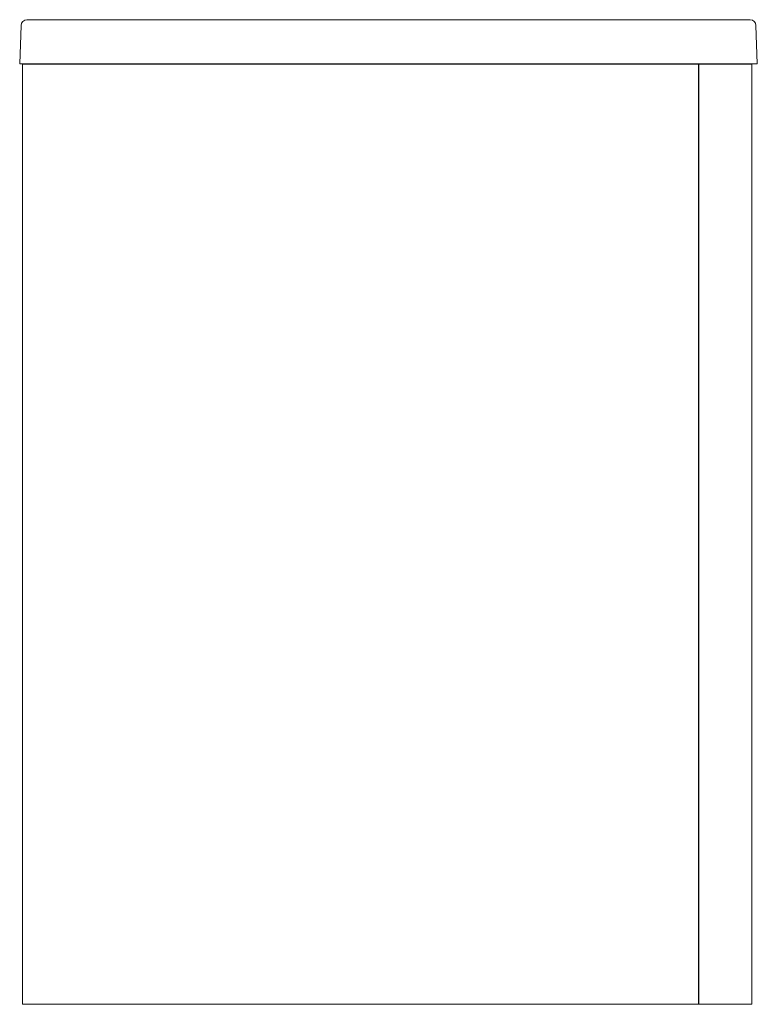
# Model space of a CAD drawing. Header units: millimetres. Extents: x 4270.49 to 4270.741, y 1649.821 to 1650.156.
import ezdxf

# ---------------------------------------------------------------- set-up
doc = ezdxf.new("R2010")
doc.units = ezdxf.units.MM
doc.layers.add('SANINDUSA', color=3, linetype='Continuous')

msp = doc.modelspace()

# ---------------------------------------------------------------- linework, layer by layer
at = {"layer": 'SANINDUSA', "linetype": 'Continuous', "lineweight": 15}
for p, q in [((4270.4898, 1650.14115), (4270.49025, 1650.15422)), ((4270.49225, 1650.15615), (4270.73839, 1650.15615)), ((4270.74039, 1650.15422), (4270.74084, 1650.14115)), ((4270.49179, 1650.14115), (4270.4898, 1650.14115)), ((4270.4908, 1649.82105), (4270.4908, 1650.14105)), ((4270.4908, 1650.14105), (4270.72084, 1650.14105)), ((4270.49179, 1650.14115), (4270.73884, 1650.14115)), ((4270.72084, 1650.14105), (4270.72084, 1649.82105)), ((4270.72098, 1649.82103), (4270.72098, 1650.14103)), ((4270.72098, 1650.14103), (4270.73898, 1650.14103)), ((4270.74084, 1650.14115), (4270.73884, 1650.14115)), ((4270.73898, 1650.14103), (4270.73898, 1649.82103)), ((4270.72084, 1649.82105), (4270.4908, 1649.82105)), ((4270.73898, 1649.82103), (4270.72098, 1649.82103))]:
    msp.add_line(p, q, dxfattribs=at)
for centre, start, end in [((4270.49225, 1650.15415), 90, 178), ((4270.73839, 1650.15415), 2, 90)]:
    msp.add_arc(centre, 0.002, start, end, dxfattribs=at)

doc.saveas('drawing.dxf')
